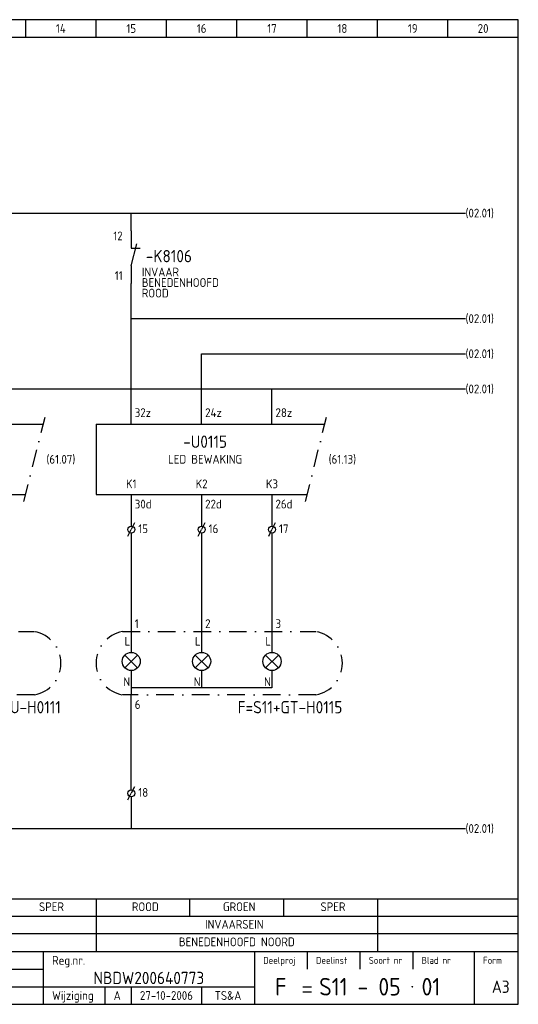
# Model space of a CAD drawing. Extents: x 10 to 410, y 10 to 290.
# Tile 2 of 2: x 268 to 410, y 10 to 290. Entities that reach past the tile are written whole.
import ezdxf
from ezdxf.enums import TextEntityAlignment as Align

# ---------------------------------------------------------------- set-up
doc = ezdxf.new("R2010")
doc.units = 0
doc.header["$LTSCALE"] = 10
doc.header["$MEASUREMENT"] = 0
doc.linetypes.add('DASHDOT', pattern=[1, 0.5, -0.25, 0, -0.25])
for name, color, linetype in [('0-25', 7, 'CONTINUOUS'), ('0-35', 2, 'CONTINUOUS'), ('0-50', 3, 'CONTINUOUS'), ('B-25', 7, 'CONTINUOUS'), ('B-35', 2, 'CONTINUOUS'), ('S-25', 7, 'CONTINUOUS'), ('S-35', 2, 'CONTINUOUS')]:
    doc.layers.add(name, color=color, linetype=linetype)
doc.styles.add('ISO', font='iso.shx')
doc.styles.get("Standard").update_dxf_attribs({"font": 'iso.shx'})

# ---------------------------------------------------------------- blocks, each defined once
blk = doc.blocks.new('0055')
at = {"layer": 'S-25'}
for p, q in [((0, 0), (0, -5)), ((0, -10), (1.56, -3.75)), ((0, -5), (2.5, -5)), ((0, -10), (0, -15))]:
    blk.add_line(p, q, dxfattribs=at)
at = {"layer": 'B-25'}
for tag, p in [('KN1', (-2.43, -2.73)), ('KN2', (-2.43, -14.01))]:
    blk.add_attdef(tag, text='', height=2.5, dxfattribs=at).set_placement(p, align=Align.RIGHT)
blk.add_attdef('OM1', (4, -13.01), '', height=2.5, dxfattribs=at)
at = {"layer": 'B-35'}
blk.add_attdef('KT', (4.14, -8.99), '', height=3.5, dxfattribs=at)
blk = doc.blocks.new('0033')
at = {"layer": 'S-25'}
for p in [(-0.94, -1.88), (0.94, 1.88)]:
    blk.add_line(p, (0, 0), dxfattribs=at)
blk.add_circle((0, 0), 1, dxfattribs=at)
at = {"layer": 'B-25'}
blk.add_attdef('KT', text='', height=2.5, dxfattribs=at).set_placement((-2, -1), align=Align.RIGHT)
blk.add_attdef('KN1', (2, -1.01), '', height=2.5, dxfattribs=at)
blk = doc.blocks.new('0056')
at = {"layer": 'S-25'}
for p, q in [((0, 0), (0, -6)), ((20, 0), (20, -6)), ((40, 0), (40, -6)), ((-1.82, -10.32), (1.82, -6.68)), ((-1.82, -6.68), (1.82, -10.32)), ((18.18, -10.32), (21.82, -6.68)), ((18.18, -6.68), (21.82, -10.32)), ((38.18, -10.32), (41.82, -6.68)), ((38.18, -6.68), (41.82, -10.32)), ((0, -11), (0, -16)), ((20, -11), (20, -16)), ((40, -11), (40, -16)), ((40, -16), (0, -16)), ((0, -16), (0, -18))]:
    blk.add_line(p, q, dxfattribs=at)
for centre in [(0, -8.5), (20, -8.5), (40, -8.5)]:
    blk.add_circle(centre, 2.58, dxfattribs=at)
at = {"layer": 'S-35', "linetype": 'DASHDOT'}
blk.add_lwpolyline([(-2.5, 0), (52.5, 0, -0.833333), (52.5, -18), (-2.5, -18, -0.833333)], format="xyb", close=True, dxfattribs=at)
at = {"layer": 'B-25'}
for s, p in [('1', (1, 1)), ('2', (21, 1)), ('3', (41, 1)), ('L', (-1.89, -4)), ('L', (18.11, -4)), ('L', (38.11, -4)), ('N', (-2.25, -15.5)), ('N', (17.75, -15.5)), ('N', (37.75, -15.5)), ('6', (1, -22))]:
    blk.add_text(s, height=2.5, dxfattribs=at).set_placement(p)
at = {"layer": 'B-35'}
blk.add_attdef('KT', text='', height=3.5, dxfattribs=at).set_placement((60, -24.31), align=Align.BOTTOM_RIGHT)
blk = doc.blocks.new('KADERA3')
at = {"layer": '0-25'}
for p, q in [((270, 285), (270, 290)), ((290, 285), (290, 290)), ((310, 285), (310, 290)), ((330, 285), (330, 290)), ((350, 285), (350, 290)), ((370, 285), (370, 290)), ((390, 285), (390, 290)), ((10, 285), (410, 285)), ((410, 35), (10, 35)), ((410, 30), (10, 30)), ((350, 25), (350, 20)), ((365, 25), (365, 20)), ((380, 25), (380, 20)), ((200, 20), (275, 20)), ((150, 15), (335, 15)), ((292.5, 15), (292.5, 10)), ((300, 15), (300, 10)), ((320, 15), (320, 10))]:
    blk.add_line(p, q, dxfattribs=at)
at = {"layer": '0-35'}
for p, q in [((275, 25), (275, 10)), ((335, 25), (335, 10)), ((397.5, 25), (397.5, 10))]:
    blk.add_line(p, q, dxfattribs=at)
at = {"layer": '0-50'}
for p, q in [((10, 25), (410, 25)), ((348.75, 15), (351.25, 15)), ((348.75, 13.5), (351.25, 13.5))]:
    blk.add_line(p, q, dxfattribs=at)
blk.add_lwpolyline([(10, 10), (410, 10), (410, 290), (10, 290)], close=True, dxfattribs=at)
at = {"layer": '0-50', "const_width": 0.25}
blk.add_lwpolyline([(379.75, 15, 1), (380, 15, 1)], format="xyb", close=True, dxfattribs=at)
at = {"layer": '0-25', "style": 'ISO'}
for s, height, p in [('Reg.nr.', 2.5, (277.5, 22.5)), ('Deelproj', 2, (337.5, 22.5)), ('Deelinst', 2, (352.5, 22.5)), ('Soort nr', 2, (367.5, 22.5)), ('Blad nr', 2, (382.5, 22.5)), ('Form', 2, (400, 22.5)), ('Wijziging', 2.5, (277.5, 12.5))]:
    blk.add_text(s, height=height, dxfattribs=at).set_placement(p, align=Align.MIDDLE_LEFT)
for tag, p in [('STR1', (20, 287.5)), ('STR2', (40, 287.5)), ('STR3', (60, 287.5)), ('STR4', (80, 287.5)), ('STR5', (100, 287.5)), ('STR6', (120, 287.5)), ('STR7', (140, 287.5)), ('STR8', (160, 287.5)), ('STR9', (180, 287.5)), ('STR10', (200, 287.5)), ('STR11', (220, 287.5)), ('STR12', (240, 287.5)), ('STR13', (260, 287.5)), ('STR14', (280, 287.5)), ('STR15', (300, 287.5)), ('STR16', (320, 287.5)), ('STR17', (340, 287.5)), ('STR18', (360, 287.5)), ('STR19', (380, 287.5)), ('STR20', (400, 287.5)), ('W', (180, 12.5)), ('Z', (310, 12.5)), ('Y', (327.5, 12.5))]:
    blk.add_attdef(tag, text='', height=2.5, dxfattribs=at).set_placement(p, align=Align.MIDDLE)
for tag, p in [('N', (220, 22.5)), ('B', (92.5, 17.5)), ('P', (220, 17.5)), ('C', (92.5, 12.5)), ('U', (220, 12.5)), ('REV', (295, 12.5))]:
    blk.add_attdef(tag, text='', height=2.5, dxfattribs=at).set_placement(p, align=Align.MIDDLE_LEFT)
at = {"layer": '0-35', "style": 'ISO'}
blk.add_attdef('RNR', text='', height=3.5, dxfattribs=at).set_placement((305, 17.5), align=Align.MIDDLE)
for tag, p in [('X', (178.5, 17.5)), ('FORM', (402.5, 15))]:
    blk.add_attdef(tag, text='', height=3.5, dxfattribs=at).set_placement(p, align=Align.MIDDLE_LEFT)
at = {"layer": '0-50', "style": 'ISO'}
for tag, p in [('M', (342.5, 15)), ('O', (365, 15))]:
    blk.add_attdef(tag, text='', height=5, dxfattribs=at).set_placement(p, align=Align.MIDDLE)
blk.add_attdef('Q', text='', height=5, dxfattribs=at).set_placement((382.5, 15), align=Align.MIDDLE_LEFT)
blk = doc.blocks.new('0057')
at = {"layer": 'S-25'}
for p, q in [((0, 0), (65, 0)), ((0, 0), (0, -20)), ((0, -20), (60, -20))]:
    blk.add_line(p, q, dxfattribs=at)
at = {"layer": 'S-25', "linetype": 'DASHDOT'}
blk.add_line((59.5, -22), (65.5, 2), dxfattribs=at)
at = {"layer": 'B-25'}
for s, p in [('32z', (11, 2)), ('24z', (31, 2)), ('28z', (51, 2)), ('30d', (11, -24)), ('22d', (31, -24)), ('26d', (51, -24))]:
    blk.add_text(s, height=2.5, dxfattribs=at).set_placement(p)
for s, p in [('K1', (10, -17)), ('K2', (30, -17)), ('K3', (50, -17))]:
    blk.add_text(s, height=2.5, dxfattribs=at).set_placement(p, align=Align.MIDDLE)
for tag, p in [('OM1', (31, -5)), ('VER', (70, -10))]:
    blk.add_attdef(tag, text='', height=2.5, dxfattribs=at).set_placement(p, align=Align.MIDDLE)
at = {"layer": 'B-35'}
blk.add_attdef('KT', text='', height=3.5, dxfattribs=at).set_placement((31, -10), align=Align.MIDDLE)

msp = doc.modelspace()

# ---------------------------------------------------------------- linework, layer by layer
at = {"layer": '0-25'}
msp.add_line((10, 40), (410, 40), dxfattribs=at)
at = {"layer": 'B-25'}
for p, q in [((290, 40), (290, 25)), ((316.67, 35), (316.67, 40)), ((343.33, 35), (343.33, 40)), ((370, 40), (370, 25))]:
    msp.add_line(p, q, dxfattribs=at)
at = {"layer": 'S-25'}
for p, q in [((110, 235), (395, 235)), ((300, 230), (300, 235)), ((300, 175), (300, 215)), ((300, 205), (395, 205)), ((320, 175), (320, 195)), ((320, 195), (395, 195)), ((180, 185), (395, 185)), ((340, 175), (340, 185)), ((300, 155), (300, 146)), ((320, 155), (320, 146)), ((340, 155), (340, 146)), ((300, 144), (300, 116)), ((320, 144), (320, 116)), ((340, 144), (340, 116)), ((300, 71), (300, 98)), ((300, 69), (300, 60)), ((110, 60), (395, 60))]:
    msp.add_line(p, q, dxfattribs=at)

# ---------------------------------------------------------------- block references
at = {"layer": '0-25'}
ref = msp.add_blockref('0057', (210, 175), dxfattribs=at)
ref.add_attrib('KT', '-U0111', dxfattribs={"layer": 'B-35', "height": 3.5}).set_placement((241, 170), align=Align.MIDDLE)
ref.add_attrib('OM1', 'LED BEWAKING', dxfattribs={"layer": 'B-25', "height": 2.5}).set_placement((241, 165), align=Align.MIDDLE)
ref.add_attrib('VER', '(61.07)', dxfattribs={"layer": 'B-25', "height": 2.5}).set_placement((280, 165), align=Align.MIDDLE)
ref = msp.add_blockref('0057', (290, 175), dxfattribs=at)
ref.add_attrib('KT', '-U0115', dxfattribs={"layer": 'B-35', "height": 3.5}).set_placement((321, 170), align=Align.MIDDLE)
ref.add_attrib('OM1', 'LED BEWAKING', dxfattribs={"layer": 'B-25', "height": 2.5}).set_placement((321, 165), align=Align.MIDDLE)
ref.add_attrib('VER', '(61.13)', dxfattribs={"layer": 'B-25', "height": 2.5}).set_placement((360, 165), align=Align.MIDDLE)
at = {"layer": 'S-25'}
ref = msp.add_blockref('KADERA3', (0, 0), dxfattribs=at)
ref.add_attrib('M', 'F', dxfattribs={"layer": '0-50', "height": 5, "style": 'ISO'}).set_placement((342.5, 15), align=Align.MIDDLE)
ref.add_attrib('O', 'S11 - 05', dxfattribs={"layer": '0-50', "height": 5, "style": 'ISO'}).set_placement((365, 15), align=Align.MIDDLE)
ref.add_attrib('Q', '01', dxfattribs={"layer": '0-50', "height": 5, "style": 'ISO'}).set_placement((382.5, 15), align=Align.MIDDLE_LEFT)
ref.add_attrib('RNR', 'NBDW200640773', dxfattribs={"layer": '0-35', "height": 3.5, "style": 'ISO'}).set_placement((305, 17.5), align=Align.MIDDLE)
ref.add_attrib('FORM', 'A3', dxfattribs={"layer": '0-35', "height": 3.5, "style": 'ISO'}).set_placement((402.5, 15), align=Align.MIDDLE_LEFT)
ref.add_attrib('REV', 'A', dxfattribs={"layer": '0-25', "height": 2.5, "style": 'ISO'}).set_placement((295, 12.5), align=Align.MIDDLE_LEFT)
ref.add_attrib('Z', '27-10-2006', dxfattribs={"layer": '0-25', "height": 2.5, "style": 'ISO'}).set_placement((310, 12.5), align=Align.MIDDLE)
ref.add_attrib('Y', 'TS&A', dxfattribs={"layer": '0-25', "height": 2.5, "style": 'ISO'}).set_placement((327.5, 12.5), align=Align.MIDDLE)
ref.add_attrib('STR14', '14', dxfattribs={"layer": '0-25', "height": 2.5, "style": 'ISO'}).set_placement((280, 287.5), align=Align.MIDDLE)
ref.add_attrib('STR15', '15', dxfattribs={"layer": '0-25', "height": 2.5, "style": 'ISO'}).set_placement((300, 287.5), align=Align.MIDDLE)
ref.add_attrib('STR16', '16', dxfattribs={"layer": '0-25', "height": 2.5, "style": 'ISO'}).set_placement((320, 287.5), align=Align.MIDDLE)
ref.add_attrib('STR17', '17', dxfattribs={"layer": '0-25', "height": 2.5, "style": 'ISO'}).set_placement((340, 287.5), align=Align.MIDDLE)
ref.add_attrib('STR18', '18', dxfattribs={"layer": '0-25', "height": 2.5, "style": 'ISO'}).set_placement((360, 287.5), align=Align.MIDDLE)
ref.add_attrib('STR19', '19', dxfattribs={"layer": '0-25', "height": 2.5, "style": 'ISO'}).set_placement((380, 287.5), align=Align.MIDDLE)
ref.add_attrib('STR20', '20', dxfattribs={"layer": '0-25', "height": 2.5, "style": 'ISO'}).set_placement((400, 287.5), align=Align.MIDDLE)
for name, p, values in [('0055', (300, 230), {'KT': '-K8106', 'KN1': '12', 'KN2': '11'}), ('0033', (300, 145), {'KN1': '15'}), ('0033', (320, 145), {'KN1': '16'}), ('0033', (340, 145), {'KN1': '17'}), ('0056', (220, 116), {'KT': 'F=S11+LU-H0111'}), ('0056', (300, 116), {'KT': 'F=S11+GT-H0115'}), ('0033', (300, 70), {'KN1': '18'})]:
    msp.add_blockref(name, p, dxfattribs=at).add_auto_attribs(values)

# ---------------------------------------------------------------- texts
at = {"layer": 'B-25'}
for p in [(395, 235), (395, 205), (395, 195), (395, 185), (395, 60)]:
    msp.add_text('(02.01)', height=2.5, dxfattribs=at).set_placement(p, align=Align.MIDDLE_LEFT)
for s, p in [('INVAAR', (303, 217)), ('BENEDENHOOFD', (303, 214)), ('ROOD', (303, 211))]:
    msp.add_text(s, height=2.5, dxfattribs=at).set_placement(p)
for s, p in [('SPER', (277.33, 36.5)), ('ROOD', (304, 36.5)), ('GROEN', (330.67, 36.5)), ('SPER', (357.33, 36.5)), ('INVAARSEIN ', (330, 31.5)), ('BENEDENHOOFD NOORD', (330, 26.5))]:
    msp.add_text(s, height=2.5, dxfattribs=at).set_placement(p, align=Align.CENTER)

doc.saveas('drawing.dxf')
